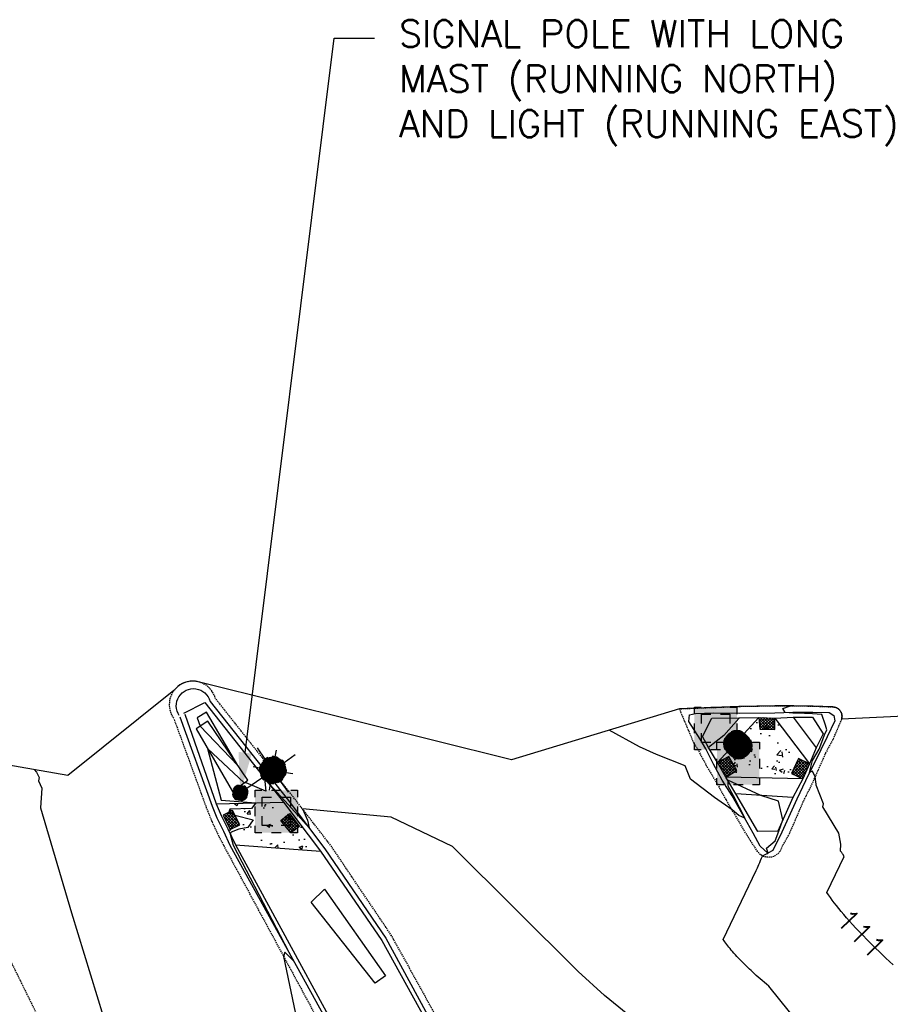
# Model space of a CAD drawing. Header units: feet. Extents: x 351431 to 355879, y 310968 to 329728.
# Tile 250 of 254: x 351834 to 351995, y 329502 to 329684. Entities that reach past the tile are written whole.
import ezdxf

# ---------------------------------------------------------------- set-up
doc = ezdxf.new("R2010")
doc.units = ezdxf.units.FT
doc.header["$MEASUREMENT"] = 0
doc.linetypes.add('D25', pattern=[0.375, 0.25, -0.125])
for name, color, linetype in [('EHYSC', 161, 'Continuous'), ('EHYSW-WARN', 161, 'Continuous'), ('ELIG', 41, 'Continuous'), ('ELTCN-EG1', 251, 'Continuous'), ('ELTNB-EG1', 55, 'Continuous'), ('ELYCB-BACK', 5, 'Continuous'), ('ELYCB-FL', 2, 'Continuous'), ('ELYCR', 2, 'Continuous'), ('ELYSC', 2, 'Continuous'), ('ELYSP', 1, 'D25'), ('ELYSW-WARN', 161, 'Continuous'), ('ESFIP', 2, 'Continuous'), ('ESFLJ', 5, 'Continuous'), ('ESFLP', 4, 'Continuous'), ('ESMask', 155, 'Continuous'), ('ETFIP', 7, 'Continuous'), ('ETTC', 252, 'Continuous')]:
    doc.layers.add(name, color=color, linetype=linetype)
doc.styles.add('ANNO-TOPO', font='simplex.shx')
doc.styles.add('L80', font='simplex', dxfattribs={"height": 4})

# ---------------------------------------------------------------- blocks, each defined once
blk = doc.blocks.new('ESUFJBOX2')
for points in [[(-0.0787, 0.0535), (-0.0787, 0.0787), (-0.0535, 0.0787)], [(-0.0178, 0.0787), (0.0178, 0.0787)], [(0.0535, 0.0787), (0.0787, 0.0787), (0.0787, 0.0535)], [(-0.0525, 0.0178), (-0.0525, 0.0525), (-0.0178, 0.0525)], [(0.0178, 0.0525), (0.0525, 0.0525), (0.0525, 0.0178)], [(-0.0787, -0.0178), (-0.0787, 0.0178)], [(0.0787, 0.0178), (0.0787, -0.0178)], [(-0.0525, -0.0525), (-0.0525, -0.0178)], [(0.0525, -0.0178), (0.0525, -0.0525), (0.0178, -0.0525)], [(-0.0787, -0.0787), (-0.0787, -0.0535)], [(-0.0178, -0.0525), (-0.0525, -0.0525)], [(0.0787, -0.0535), (0.0787, -0.0787), (0.0535, -0.0787)], [(-0.0535, -0.0787), (-0.0787, -0.0787)], [(0.0178, -0.0787), (-0.0178, -0.0787)]]:
    blk.add_lwpolyline(points)
at = {"layer": 'ESMask'}
blk.add_solid([(-0.0787, -0.0787), (-0.0787, 0.0787), (0.0787, -0.0787), (0.0787, 0.0787)], dxfattribs=at)
blk = doc.blocks.new('ESUFMALUM')
for p, q in [((0, -0.0295), (0, -0.0976)), ((-0.053, -0.0946), (-0.0354, -0.1123)), ((0.053, -0.0946), (0.0354, -0.1123)), ((-0.1, -0.1476), (-0.05, -0.1476)), ((0.05, -0.1476), (0.1, -0.1476)), ((-0.0354, -0.183), (-0.053, -0.2007)), ((0, -0.1976), (0, -0.2476)), ((0.0354, -0.183), (0.053, -0.2007))]:
    blk.add_line(p, q)
for centre, radius, start, end in [((0, 0), 0.0295, 153.6503, 206.3497), ((0, 0), 0.0295, 63.6503, 116.3497), ((0, 0), 0.0295, 333.6503, 26.3497), ((0, 0), 0.0295, 243.6503, 296.3497), ((0, -0.1476), 0.05, 121.7041, 148.2959), ((0, -0.1476), 0.05, 76.7041, 103.2959), ((0, -0.1476), 0.05, 31.7041, 58.2959), ((0, -0.1476), 0.05, 166.7041, 193.2959), ((0, -0.1476), 0.05, 346.7041, 13.2959), ((0, -0.1476), 0.05, 211.7041, 238.2959), ((0, -0.1476), 0.05, 301.7041, 328.2959), ((0, -0.1476), 0.05, 256.7041, 283.2959)]:
    blk.add_arc(centre, radius, start, end)
at = {"layer": 'ESMask'}
for points, const_width in [([(-0.0148, 0, 1), (0.0148, 0, 1)], 0.0295), ([(-0.025, -0.1476, 1), (0.025, -0.1476, 1)], 0.05)]:
    blk.add_lwpolyline(points, format="xyb", close=True, dxfattribs=dict(at, const_width=const_width))
blk = doc.blocks.new('ESUFSIG')
for start, end in [(65, 115), (155, 205), (335, 25), (245, 295)]:
    blk.add_arc((0, 0), 0.0492, start, end)
at = {"layer": 'ESMask', "const_width": 0.0492}
blk.add_lwpolyline([(-0.0246, 0, 1), (0.0246, 0, 1)], format="xyb", close=True, dxfattribs=at)
blk = doc.blocks.new('ESUFJBOX1')
for points in [[(-0.0787, 0.0535), (-0.0787, 0.0787), (-0.0535, 0.0787)], [(-0.0178, 0.0787), (0.0178, 0.0787)], [(0.0535, 0.0787), (0.0787, 0.0787), (0.0787, 0.0535)], [(-0.0787, -0.0178), (-0.0787, 0.0178)], [(0.0787, 0.0178), (0.0787, -0.0178)], [(-0.0787, -0.0787), (-0.0787, -0.0535)], [(0.0787, -0.0535), (0.0787, -0.0787), (0.0535, -0.0787)], [(-0.0535, -0.0787), (-0.0787, -0.0787)], [(0.0178, -0.0787), (-0.0178, -0.0787)]]:
    blk.add_lwpolyline(points)
at = {"layer": 'ESMask'}
blk.add_solid([(-0.0787, -0.0787), (-0.0787, 0.0787), (0.0787, -0.0787), (0.0787, 0.0787)], dxfattribs=at)

msp = doc.modelspace()

# ---------------------------------------------------------------- hatches: boundary and pattern name
at = {"layer": 'EHYSC'}
h = msp.add_hatch(dxfattribs=at)
h.set_pattern_fill('AR-CONC', color=256, style=0)
h.set_pattern_definition([(50, (0, 0), (7.172601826, -0.62752135), [0.75, -8.25]), (355, (0, 0), (-1.38751334, 7.52192134), [0.6, -6.6]), (100.4514, (0.598, -0.052), (5.78509382, 6.89439542), [0.6374019, -7.01142112]), (46.1842, (0, 2), (10.67241049, -1.65519014), [1.125, -12.375]), (96.6356, (0.889, 1.862), (9.34662706, 9.7411787), [0.95610288, -10.51713]), (351.1842, (0, 2), (9.34661945, 9.741186), [0.9, -9.9]), (21, (1, 1.5), (5.96907052, -4.02618891), [0.75, -8.25]), (326, (1, 1.5), (2.43315332, 7.25150045), [0.6, -6.6]), (71.4514, (1.4974, 1.1645), (8.40222629, 3.22530497), [0.6374019, -7.01142112]), (37.5, (0, 0), (0.121598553, 3.328938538), [0, -6.52, 0, -6.7, 0, -6.625]), (7.5, (0, 0), (2.630695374, 3.94411712), [0, -3.82, 0, -6.37, 0, -2.525]), (327.5, (-2.23, 0), (5.338224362, -0.225548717), [0, -2.5, 0, -7.8, 0, -10.35]), (317.5, (-3.23, 0), (5.831861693, 1.001049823), [0, -3.25, 0, -5.18, 0, -7.35])])
h.paths.add_polyline_path([(351973.79, 329554.89), (351970.82, 329555.05), (351963.18, 329546.69), (351964.74, 329544), (351978.98, 329543.68), (351980.23, 329546.41)])
h = msp.add_hatch(dxfattribs=at)
h.set_pattern_fill('AR-CONC', color=256, style=0)
h.set_pattern_definition([(50, (351870.287, 329530.295), (7.1726, -0.6275), [0.75, -8.25]), (355, (351870.287, 329530.295), (-1.3875, 7.522), [0.6, -6.6]), (100.45, (351870.885, 329530.243), (5.785, 6.8944), [0.6374, -7.0114]), (46.184, (351870.287, 329532.295), (10.6724, -1.6552), [1.125, -12.375]), (96.636, (351871.176, 329532.157), (9.3466, 9.741), [0.956, -10.517]), (351.184, (351870.287, 329532.295), (9.3466, 9.741), [0.9, -9.9]), (21, (351871.287, 329531.795), (5.969, -4.0262), [0.75, -8.25]), (326, (351871.287, 329531.795), (2.4332, 7.2515), [0.6, -6.6]), (71.45, (351871.7844, 329531.4595), (8.4022, 3.2253), [0.6374, -7.0114]), (37.5, (351870.287, 329530.295), (0.1216, 3.32894), [0, -6.52, 0, -6.7, 0, -6.625]), (7.5, (351870.287, 329530.295), (2.6307, 3.9441), [0, -3.82, 0, -6.37, 0, -2.525]), (327.5, (351868.057, 329530.295), (5.33822, -0.22555), [0, -2.5, 0, -7.8, 0, -10.35]), (317.5, (351867.057, 329530.295), (5.8319, 1.00105), [0, -3.25, 0, -5.18, 0, -7.35])])
h.paths.add_polyline_path([(351882.77, 329539.32), (351870.29, 329539.02), (351871.24, 329536.85), (351872.45, 329534.41), (351873.9, 329531.41), (351889.63, 329530.29)])
at = {"layer": 'EHYSW-WARN'}
h = msp.add_hatch(dxfattribs=at)
h.set_pattern_fill('ANSI37', color=256, scale=3, style=0)
h.paths.add_polyline_path([(351973.79, 329554.89), (351970.82, 329555.05), (351971.03, 329552.86), (351973.81, 329552.8)])
h.paths.add_polyline_path([(351965.32, 329547.78), (351963.18, 329546.69), (351964.74, 329544), (351966.75, 329545.18)])
h.paths.add_polyline_path([(351980.23, 329546.41), (351978.22, 329547.45), (351976.89, 329544.68), (351978.98, 329543.68)])
h = msp.add_hatch(dxfattribs=at)
h.set_pattern_fill('ANSI37', color=256, scale=3, style=0)
h.paths.add_polyline_path([(351873.35, 329537.82), (351871.58, 329536.91), (351872.91, 329534.28), (351874.69, 329535.16)])
h = msp.add_hatch(dxfattribs=at)
h.set_pattern_fill('ANSI37', color=256, scale=3, style=0)
h.paths.add_polyline_path([(351882.31, 329535.97), (351883.87, 329537.23), (351885.73, 329534.84), (351884.11, 329533.67)])

# ---------------------------------------------------------------- linework, layer by layer
at = {"layer": 'ELIG', "flags": 128}
for points in [[(351876.19, 329543.43), (351868.79, 329554.35), (351866.62, 329552.94), (351873.33, 329541.33)], [(351890.38, 329523.21), (351901.65, 329507.2), (351899.79, 329505.8), (351887.88, 329520.8)]]:
    msp.add_lwpolyline(points, close=True, dxfattribs=at)
at = {"layer": 'ELTCN-EG1', "flags": 128}
for points, elevation in [([(351866.78, 329554.96), (351867.32, 329553.4), (351874.34, 329546.16), (351868.49, 329556.03), (351866.78, 329554.96)], 113), ([(351953.54, 329494.36), (351942.27, 329503.52), (351937.4, 329507.97), (351914.07, 329531.11), (351902.75, 329536.55), (351886.3, 329538.09), (351887.2, 329536), (351887.52, 329534.61), (351885.42, 329536.92), (351883.05, 329539.57), (351880.83, 329541.99), (351879.25, 329543.78), (351879.48, 329541.38), (351875.87, 329542.9), (351875.5, 329542.92), (351868.71, 329549.31), (351871.24, 329539.74), (351877.63, 329539.2), (351876.86, 329538.19), (351872.84, 329538.02), (351872.64, 329537.46), (351873.79, 329536.94), (351877.15, 329536.05), (351876.18, 329534.68), (351874.51, 329534.33), (351873.08, 329533.77), (351872.93, 329533.41), (351873.44, 329531.38), (351884.59, 329510.04), (351883.05, 329511.59), (351882.79, 329510.78), (351889.06, 329480.69)], 113), ([(351836.58, 329545.39), (351837.01, 329544.9), (351837.52, 329543.88), (351837.37, 329543.28), (351837.98, 329541.92), (351837.74, 329538.28), (351843.51, 329518.82), (351851.71, 329492.05), (351848.64, 329483.37), (351849.17, 329476.62), (351845.55, 329482.3), (351835.1, 329493.34), (351845.16, 329471.61), (351850.7, 329458.55), (351858.86, 329439.75), (351860.45, 329436.28), (351860.17, 329433.4), (351871.36, 329405.34), (351857.42, 329415.71), (351849.22, 329420.72), (351835.3, 329436.08), (351835.24, 329436.04), (351815.43, 329426.16)], 112)]:
    msp.add_lwpolyline(points, dxfattribs=dict(at, elevation=elevation))
at = {"layer": 'ELTNB-EG1'}
msp.add_polyline3d([(352026.23, 329556.61, 109.02), (351986.18, 329554.72, 110.59), (351986.21, 329554.83, 110.59), (351986.23, 329554.93, 110.59), (351986.25, 329555.04, 110.59), (351986.25, 329555.15, 110.6), (351986.26, 329555.26, 110.6), (351986.25, 329555.37, 110.6), (351986.24, 329555.48, 110.6), (351986.22, 329555.58, 110.6), (351986.2, 329555.69, 110.6), (351986.16, 329555.8, 110.61), (351986.13, 329555.9, 110.61), (351986.08, 329556, 110.61), (351986.03, 329556.09, 110.61), (351985.97, 329556.19, 110.61), (351985.91, 329556.28, 110.61), (351985.85, 329556.36, 110.62), (351985.78, 329556.43, 110.63), (351985.7, 329556.51, 110.63), (351985.63, 329556.57, 110.64), (351985.55, 329556.64, 110.64), (351985.46, 329556.69, 110.65), (351985.37, 329556.75, 110.65), (351985.28, 329556.79, 110.66), (351985.19, 329556.84, 110.66), (351985.09, 329556.87, 110.67), (351984.99, 329556.9, 110.67), (351984.89, 329556.93, 110.68), (351984.79, 329556.95, 110.68), (351984.69, 329556.96, 110.69), (351984.59, 329556.97, 110.69), (351980.92, 329557.14, 110.84), (351977.32, 329557.17, 110.99), (351973.79, 329557.2, 111.06), (351967.17, 329557.08, 111.22), (351962.39, 329556.88, 111.32), (351959, 329556.75, 111.47), (351956.15, 329556.64, 111.55), (351925.04, 329547.19, 112.62), (351867.49, 329561.48, 112.59), (351867, 329561.63, 112.58), (351866.5, 329561.72, 112.57), (351865.99, 329561.75, 112.57), (351865.49, 329561.73, 112.56), (351864.98, 329561.64, 112.55), (351864.49, 329561.5, 112.55), (351864.03, 329561.3, 112.54), (351863.59, 329561.05, 112.54), (351863.18, 329560.75, 112.54), (351862.82, 329560.4, 112.54), (351862.49, 329560.02, 112.54), (351842.8, 329544.31, 112.21), (351798.61, 329552.01, 110.72)], dxfattribs=at)
at = {"layer": 'ELYCB-BACK', "flags": 128}
for points in [[(351864.32, 329555.84), (351868.18, 329557.79), (351882.77, 329539.32), (351889.63, 329530.29), (351901.03, 329513.71), (351914.69, 329488.91), (351940.31, 329442.37), (351965.51, 329396.39), (351991.25, 329349.52), (352017.89, 329301.08), (352043.63, 329254.35), (352073.16, 329200.7), (352098.87, 329154.06), (352132.54, 329101.52), (352159.55, 329059.14), (352186.74, 329016.72), (352213.61, 328974.83), (352219.43, 328965.72), (352220.96, 328963.24)], [(351864.48, 329555.65), (351870.29, 329539.02), (351871.24, 329536.85), (351872.45, 329534.41), (351873.9, 329531.41), (351900.64, 329482.27), (351926.48, 329435.3), (351929.61, 329429.6), (351932.6, 329425.02), (351934.26, 329423.42)]]:
    msp.add_lwpolyline(points, dxfattribs=at)
msp.add_lwpolyline([(351967.16, 329554.93), (351970.82, 329555.05), (351973.79, 329554.89), (351977.2, 329555.1), (351980.77, 329555.08), (351982.78, 329552.01), (351981.48, 329549.43), (351980.23, 329546.41), (351978.98, 329543.68), (351977.16, 329540.23), (351974.35, 329533.99), (351970.69, 329533.88), (351966.6, 329540.86), (351964.74, 329544), (351963.18, 329546.69), (351961.52, 329549.46), (351960.4, 329551.51), (351962.13, 329554.92)], close=True, dxfattribs=at)
at = {"layer": 'ELYCB-FL', "flags": 128}
msp.add_lwpolyline([(351863.48, 329555.38, -1.186483), (351869.17, 329558.01), (351883.48, 329539.96), (351890.46, 329530.71), (351901.75, 329514.16), (351915.24, 329489.26), (351940.86, 329442.65), (351966.14, 329396.76), (351991.83, 329349.78), (352018.57, 329301.4), (352044.24, 329254.71), (352073.81, 329201.01), (352099.59, 329154.46), (352133.15, 329101.98), (352160.27, 329059.56), (352187.42, 329017.29), (352214.19, 328975.28), (352221.64, 328963.66)], format="xyb", dxfattribs=at)
msp.add_lwpolyline([(351967.31, 329555.85), (351973.84, 329555.9), (351977.14, 329556), (351980.85, 329555.99), (351983.87, 329555.96), (351984.76, 329555.37), (351984.95, 329554.42), (351983.54, 329551.47), (351982.34, 329549.01), (351979.51, 329543.3), (351977.88, 329539.9), (351975.14, 329533.77), (351973.45, 329530.42), (351972.53, 329529.91), (351971.12, 329531.22), (351969.82, 329533.57), (351965.91, 329540.52), (351964.07, 329543.43), (351962.44, 329546.38), (351961.02, 329549.22), (351960, 329550.98), (351957.9, 329554.28), (351958.01, 329555.52), (351959.09, 329555.79), (351962.41, 329555.86)], close=True, dxfattribs=at)
msp.add_lwpolyline([(351863.57, 329555.15), (351869.55, 329538.61), (351870.46, 329536.45), (351871.66, 329534), (351872.81, 329531.35), (351900.09, 329481.99), (351926, 329435.07), (351929.22, 329429.2), (351932.28, 329424.75), (351933.97, 329423.12)], dxfattribs=at)
at = {"layer": 'ELYCR', "flags": 128}
for points in [[(351967.16, 329554.93), (351967.12, 329554.86), (351964.35, 329551.67), (351961.52, 329549.46)], [(351970.82, 329555.05), (351963.18, 329546.69)], [(351973.79, 329554.89), (351980.23, 329546.41)], [(351977.2, 329555.1), (351981.48, 329549.43)], [(351978.98, 329543.68), (351964.74, 329544)], [(351977.16, 329540.23), (351966.6, 329540.86)]]:
    msp.add_lwpolyline(points, dxfattribs=at)
at = {"layer": 'ELYSC', "flags": 128}
for points in [[(351870.29, 329539.02), (351882.77, 329539.32)], [(351873.9, 329531.41), (351889.63, 329530.29)]]:
    msp.add_lwpolyline(points, dxfattribs=at)
at = {"layer": 'ELYSP', "flags": 128}
for points in [[(351862.52, 329554.66), (351868.48, 329538.31), (351869.42, 329535.95), (351870.63, 329533.34), (351871.84, 329531.02), (351898.68, 329481.43), (351924.63, 329434.28), (351928.34, 329428.36), (351931.88, 329424.34), (351933, 329422.54), (351952.19, 329389.41), (351978.48, 329342.28), (352004.81, 329294.75), (352030.84, 329247.33), (352060.63, 329194.08), (352086.79, 329146.62), (352116.65, 329092.67), (352140.95, 329048.32), (352164.81, 329004.89), (352188.15, 328962.14), (352212.85, 328916.49), (352228.2, 328887.95), (352236.33, 328872.41), (352258.49, 328829.36), (352280.54, 328783.38), (352290.03, 328762.79), (352309.71, 328719.23), (352329.72, 328673.69), (352349.1, 328626.81), (352367.07, 328581.15), (352373.57, 328564.01), (352390.32, 328517.88), (352406.22, 328471.17), (352421.7, 328424.27), (352436.86, 328376.11), (352450.25, 328329.8), (352462.61, 328281.12), (352475.09, 328231.87), (352486.25, 328185.11), (352496.74, 328135.09), (352505.62, 328086.27), (352514.54, 328033.94), (352521.76, 327989.77), (352531.3, 327933.73), (352538.7, 327889.39), (352547.72, 327833.41), (352554.93, 327789.91), (352563.81, 327734.73), (352571.11, 327689.55), (352579.84, 327635.26), (352587.38, 327589.57), (352596.28, 327533.25), (352603.29, 327489.34), (352612.56, 327432.99), (352619.66, 327389.61), (352628.79, 327333.57), (352636.36, 327289.78), (352645.14, 327234.58), (352652.62, 327189.46), (352661.63, 327134.08), (352668.69, 327089.35), (352675.89, 327044.48), (352682.73, 327000.59), (352686.56, 326976.32), (352694.26, 326927.21), (352698.66, 326895.64), (352706.97, 326847.16), (352714.25, 326799.55), (352722.48, 326747.2), (352729.75, 326701.34), (352737.97, 326649.53), (352746.56, 326595.61), (352754.07, 326548.63), (352762.09, 326498.76), (352770.28, 326448.66), (352778.28, 326399.02), (352786.42, 326348.21), (352794.41, 326298.89), (352802.47, 326248.63), (352810.51, 326199.31), (352818.65, 326148.92), (352826.64, 326099.4), (352835.05, 326048.43), (352843, 325999.3), (352851.33, 325946.41), (352858.97, 325899.03), (352867.02, 325848.86), (352874.94, 325799.46), (352883.36, 325747.23), (352891.16, 325699.21), (352899.48, 325647.1), (352907.27, 325599.21), (352915.42, 325548.05), (352923.22, 325499.12), (352931.65, 325447.72), (352940.42, 325398.62), (352949.15, 325347.91), (352957.47, 325299.11), (352966.11, 325246.23), (352973.26, 325199.22), (352981.71, 325147.47), (352989.51, 325099.49), (352994.9, 325068.59), (353000.4, 325032.81), (353006.91, 324993.6), (353012.12, 324957.22), (353021.58, 324898.88), (353029.63, 324849.76), (353037.69, 324799.9), (353045.8, 324751.02), (353054.11, 324701.43), (353062.02, 324652.29), (353070.04, 324602.96), (353077.96, 324553.87), (353085.91, 324505.09), (353094.14, 324454.84), (353102.2, 324406.14), (353110.06, 324356.36), (353118.02, 324307.22), (353125.92, 324257.7), (353133.91, 324207.71), (353141.65, 324159.13), (353149.64, 324109.53), (353157.86, 324060.15), (353165.85, 324010.86), (353173.75, 323961.19), (353181.54, 323912.02), (353189.31, 323862.86), (353197.18, 323812.79), (353205.17, 323763.84), (353213.16, 323713.91), (353220.85, 323664.89), (353228.93, 323615.88), (353236.82, 323566.31), (353244.93, 323517.07), (353252.73, 323467.46), (353260.77, 323417.72), (353268.41, 323368.86), (353276.49, 323319.6), (353284.34, 323270.41), (353292.33, 323221.36), (353299.99, 323171.68), (353307.93, 323122.47), (353316.1, 323072.76), (353323.86, 323023.29), (353332.53, 322971.2), (353340.22, 322922.22), (353347.13, 322874.57), (353353.74, 322823.54), (353359.62, 322773.77), (353365.17, 322724.35), (353370.3, 322674.05), (353375.32, 322625.03), (353379.87, 322575.18), (353384.18, 322525.33), (353387.85, 322475.76), (353391.39, 322426.12), (353394.47, 322376.08), (353397.29, 322326.88), (353399.17, 322276.61), (353401.08, 322227.34), (353402.1, 322175.29), (353403.06, 322127.63), (353403.66, 322075.2), (353403.64, 322026.39), (353403.67, 321975.84), (353403.97, 321926.36), (353403.89, 321875.83), (353404, 321870.12), (353405.85, 321868.24), (353409.01, 321827.04), (353412.79, 321812.81), (353417.65, 321807.44), (353422.66, 321811.83), (353426.67, 321827.75), (353429.86, 321842.46), (353429.64, 321876.49), (353429.54, 321926.15), (353429.75, 321976.4), (353429.79, 322027.56), (353429.97, 322076.64), (353429.72, 322128.27), (353429.25, 322177.1), (353428.85, 322227.79), (353428.22, 322277.97), (353427.15, 322328.04), (353425.56, 322378.43), (353423.62, 322427.85), (353421.45, 322478.53), (353418.44, 322525.97), (353414.47, 322578.5), (353410.55, 322629.29), (353406.58, 322678.66), (353401.12, 322728.54), (353395.2, 322777.93), (353389.23, 322827.82), (353382.69, 322878.03), (353375.18, 322928.17), (353367.76, 322976.62), (353359.81, 323029.14), (353352.32, 323077.72), (353344.64, 323128.12), (353336.86, 323177.53), (353329.17, 323226.11), (353321.25, 323275.45), (353313.08, 323325.09), (353304.98, 323374.58), (353296.9, 323424.28), (353289.12, 323472.69), (353281.01, 323522.56), (353272.96, 323571.98), (353264.82, 323621.91), (353256.83, 323670.94), (353248.87, 323720.32), (353240.85, 323769.6), (353233.06, 323818.82), (353224.88, 323868.78), (353216.97, 323917.79), (353209, 323967.62), (353201.01, 324016.34), (353192.87, 324065.93), (353184.88, 324115.09), (353176.89, 324164.41), (353168.84, 324213.83), (353160.97, 324263.08), (353152.94, 324312.58), (353144.91, 324361.58), (353136.98, 324411.25), (353129.01, 324459.9), (353120.97, 324509.72), (353111.8, 324559.29), (353103.71, 324608.2), (353096.64, 324657.7), (353088.4, 324707.05), (353080.52, 324756.9), (353072.54, 324806.18), (353064.63, 324854.91), (353056.29, 324905.17), (353046.88, 324963), (353040.5, 325001.65), (353034.51, 325038.43), (353032.08, 325056.91), (353025.4, 325088.03), (353026.74, 325090.76), (353025.08, 325099.84), (353017.26, 325149.09), (353009.07, 325199.67), (353001.18, 325249.31), (352992.9, 325300.49), (352985.13, 325349.2), (352977.11, 325399.98), (352969.08, 325449.2), (352960.89, 325500.26), (352953.27, 325549.21), (352944.97, 325600.34), (352937.08, 325649), (352928.75, 325700.88), (352920.89, 325749.35), (352912.73, 325800.14), (352904.9, 325849.4), (352896.71, 325900.39), (352888.84, 325949.1), (352880.4, 326000.29), (352872.64, 326049.08), (352864.39, 326099.28), (352856.34, 326149.02), (352848.26, 326199.2), (352840.19, 326249.08), (352832.22, 326298.89), (352824.01, 326349.18), (352815.93, 326399.61), (352807.57, 326449.38), (352799.67, 326499.18), (352791.56, 326549.6), (352782.84, 326599.22), (352774.42, 326655.56), (352766.72, 326704.51), (352759.08, 326752.71), (352751.12, 326803.37), (352743.48, 326851.72), (352736.98, 326891.46), (352731.78, 326926.57), (352723.7, 326979.14), (352719.25, 327005.2), (352712.08, 327050.01), (352704.85, 327094.46), (352697.35, 327139.97), (352688.23, 327195.49), (352680.89, 327240.25), (352672.13, 327294.7), (352664.68, 327340.33), (352655.67, 327395.92), (352648.53, 327439.83), (352639.52, 327495.27), (352632.47, 327539.74), (352623.57, 327595.47), (352616.32, 327639.82), (352607.25, 327696.56), (352600.2, 327740.15), (352591.08, 327795.89), (352583.74, 327839.91), (352574.34, 327896.71), (352567.07, 327939.86), (352557.56, 327996.32), (352550.22, 328040.19), (352541.44, 328091.31), (352531.4, 328143.34), (352531.45, 328143.34), (352520.62, 328192.63), (352509.03, 328240.63), (352496.55, 328290.59), (352483.55, 328339.04), (352470.58, 328386.05), (352455.86, 328435.02), (352438.97, 328481.36), (352424.2, 328530.36), (352407.62, 328575.42), (352400.09, 328594.71), (352382.61, 328639.43), (352363.23, 328687.59), (352344.26, 328731.71), (352323.27, 328778.58), (352313.92, 328797.66), (352289.67, 328845.52), (352266.59, 328888.4), (352258.52, 328902.89), (352241.23, 328932.66), (352222.63, 328964.17), (352215.23, 328975.86), (352188.32, 329018), (352161.34, 329060.22), (352134.23, 329102.69), (352100.69, 329155.16), (352074.93, 329201.67), (352045.48, 329255.23), (352019.65, 329301.99), (351992.93, 329350.38), (351967.17, 329397.28), (351942.01, 329443.17), (351916.49, 329489.9), (351902.82, 329514.6), (351891.6, 329531.22), (351884.34, 329540.62), (351870.15, 329558.58, 1.1946), (351862.45, 329554.85)], [(351665.39, 329554.11), (351710.97, 329554.06), (351774.35, 329554.01), (351784.94, 329554.11, -0.069602), (351795.28, 329552.91), (351798.61, 329552.01), (351806.92, 329547.97), (351814.14, 329541.96), (351816.68, 329539.37), (351820.27, 329533.17), (351825.45, 329523.63), (351845.07, 329483.83), (351856.85, 329463.1), (351881, 329419.39), (351904.83, 329375.38), (351929.22, 329331.66), (351953.47, 329288.23), (351976.81, 329244.1), (352001.75, 329200.36), (352025.68, 329156.43), (352049.53, 329112.94), (352074.01, 329068.37), (352097.6, 329024.87), (352121.79, 328980.83), (352145.25, 328936.83), (352168.79, 328893.17), (352192.16, 328848.72), (352215.23, 328804.19), (352236.95, 328759.14), (352243.67, 328744.72), (352264.13, 328698.9), (352284.23, 328653), (352303.38, 328606.96), (352321.88, 328560.11), (352325.47, 328550.41), (352342.92, 328503.08), (352359.32, 328456.12), (352374.79, 328408.59), (352389.74, 328360.24), (352401.77, 328318.97), (352414.54, 328270.33), (352426.38, 328221.68), (352437.43, 328173.02), (352447.64, 328123.96), (352457.18, 328074.89), (352465.1, 328029.71), (352470.96, 327980.1), (352474.57, 327930.02), (352478.49, 327879.75), (352483.06, 327829.57), (352487.65, 327780.01), (352491.75, 327730.01), (352494.88, 327680.08), (352496.92, 327629.45), (352497.79, 327577.66), (352496.37, 327529.11), (352493.14, 327478.72), (352488.55, 327429.28), (352483.09, 327380.91), (352476.61, 327329.92), (352469.94, 327280.11), (352463.25, 327230.3), (352456.41, 327181.21), (352449.82, 327131.13), (352443.29, 327080.8), (352437, 327030.56), (352436.03, 327016.28)]]:
    msp.add_lwpolyline(points, format="xyb", dxfattribs=at)
msp.add_lwpolyline([(351967.17, 329557.08), (351973.79, 329557.2), (351977.32, 329557.17), (351980.92, 329557.14), (351984.59, 329556.97, -0.495782), (351986.18, 329554.72), (351984.56, 329550.94), (351983.23, 329548.47), (351980.69, 329542.72), (351979.03, 329539.41), (351976.38, 329533.27), (351975.08, 329531.07, -0.694224), (351970.5, 329530.4), (351968.8, 329532.99), (351964.78, 329539.81), (351962.99, 329543.09), (351961.25, 329545.94), (351959.91, 329548.48), (351958.7, 329550.57), (351956.15, 329556.64), (351959, 329556.75), (351962.39, 329556.88)], format="xyb", close=True, dxfattribs=at)
at = {"layer": 'ELYSW-WARN', "flags": 128}
for points in [[(351970.82, 329555.05), (351971.03, 329552.86), (351973.81, 329552.8), (351973.79, 329554.89)], [(351964.74, 329544), (351966.75, 329545.18), (351965.32, 329547.78), (351963.18, 329546.69)], [(351980.23, 329546.41), (351978.22, 329547.45), (351976.89, 329544.68), (351978.98, 329543.68)]]:
    msp.add_lwpolyline(points, dxfattribs=at)
for points in [[(351873.35, 329537.82), (351871.58, 329536.91), (351872.91, 329534.28), (351874.69, 329535.16)], [(351882.31, 329535.97), (351883.87, 329537.23), (351885.73, 329534.84), (351884.11, 329533.67)]]:
    msp.add_lwpolyline(points, close=True, dxfattribs=at)
at = {"layer": 'ETFIP', "linetype": 'ByBlock', "lineweight": -2}
msp.add_line((351892.16, 329680.83), (351899.66, 329680.83), dxfattribs=at)
msp.add_lwpolyline([(351875.69, 329548.5), (351892.16, 329680.83)], dxfattribs=at)
at = {"layer": 'ETFIP'}
msp.add_solid([(351876.93, 329548.35), (351874.77, 329541.06), (351874.45, 329548.66)], dxfattribs=at)

# ---------------------------------------------------------------- block references
at = {"layer": 'ESFIP', "xscale": 50, "yscale": 50, "zscale": 50}
for p in [(351966.77, 329550.16), (351967.13, 329549.8)]:
    msp.add_blockref('ESUFSIG', p, dxfattribs=at)
at = {"layer": 'ESFLJ', "xscale": 50, "yscale": 50, "zscale": 50}
for name, p in [('ESUFJBOX2', (351962.85, 329552.99)), ('ESUFJBOX1', (351967.03, 329546.49)), ('ESUFJBOX2', (351881.45, 329537.62))]:
    msp.add_blockref(name, p, dxfattribs=at)
at = {"layer": 'ESFLP', "xscale": 49.99999999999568, "yscale": 49.99999999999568, "zscale": 49.99999999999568, "rotation": 124.8722054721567}
msp.add_blockref('ESUFMALUM', (351874.77, 329541.06), dxfattribs=at)

# ---------------------------------------------------------------- texts
at = {"layer": 'ETFIP', "insert": (351904.16, 329684.16), "char_height": 5, "attachment_point": 1, "style": 'ANNO-TOPO'}
msp.add_mtext('SIGNAL POLE WITH LONG \\PMAST (RUNNING NORTH)\\PAND LIGHT (RUNNING EAST)', dxfattribs=at)

# ---------------------------------------------------------------- next in the draw order: texts
at = {"layer": 'ETTC', "insert": (351989.82, 329514.99, 111), "char_height": 4, "attachment_point": 5, "rotation": 314.2165, "style": 'L80', "bg_fill": 3, "box_fill_scale": 1.2, "bg_fill_color": 256, "bg_fill_transparency": 3938447}
msp.add_mtext('{111}', dxfattribs=at)

# ---------------------------------------------------------------- next in the draw order: linework, layer by layer
at = {"layer": 'ELTCN-EG1', "flags": 128}
for points, elevation in [([(351995.76, 329509.21), (351995.06, 329509.84), (351994.39, 329510.47), (351993.75, 329511.08), (351993.13, 329511.67), (351992.54, 329512.25), (351991.97, 329512.82), (351991.42, 329513.37), (351990.89, 329513.91), (351990.17, 329514.64), (351989.49, 329515.34), (351988.84, 329516.02), (351988.23, 329516.67), (351987.66, 329517.31), (351987.11, 329517.92), (351986.6, 329518.52), (351986.12, 329519.1), (351985.66, 329519.65), (351985.24, 329520.19), (351984.83, 329520.72), (351984.46, 329521.22), (351984.1, 329521.71), (351983.77, 329522.18), (351983.46, 329522.64), (351986.63, 329529.28), (351986.62, 329529.3), (351986.61, 329529.33), (351986.59, 329529.36), (351986.57, 329529.41), (351986.55, 329529.45), (351986.52, 329529.51), (351986.49, 329529.57), (351986.45, 329529.64), (351986.41, 329529.71), (351986.36, 329529.79), (351986.3, 329529.88), (351986.24, 329529.97), (351986.17, 329530.07), (351986.09, 329530.17), (351986, 329530.27), (351986.06, 329531.54), (351985.65, 329533.61), (351982.71, 329538.5), (351982.82, 329539.05), (351981.5, 329542.51), (351981.48, 329542.68), (351981.27, 329544.03), (351980.82, 329545.11), (351980.26, 329544.81), (351980.77, 329547.07), (351982.01, 329549.18), (351982.53, 329550.47), (351983.04, 329551.83), (351983.43, 329552.74), (351983.22, 329553.59), (351982.5, 329555.57), (351980.82, 329555.68), (351977.83, 329555.82), (351977.15, 329555.83), (351975.75, 329555.96), (351975.27, 329556.67), (351976.74, 329557.18)], 111), ([(351987.54, 329486.85), (351972.73, 329505.25), (351972.3, 329505.61), (351971.89, 329505.95), (351971.49, 329506.29), (351971.11, 329506.62), (351970.74, 329506.94), (351970.38, 329507.26), (351970.04, 329507.56), (351969.72, 329507.86), (351969.4, 329508.16), (351969.1, 329508.44), (351968.81, 329508.72), (351968.53, 329509), (351968.26, 329509.26), (351968, 329509.53), (351967.75, 329509.78), (351967.41, 329510.12), (351967.09, 329510.45), (351966.79, 329510.77), (351966.5, 329511.08), (351966.23, 329511.38), (351965.97, 329511.67), (351965.73, 329511.95), (351965.51, 329512.22), (351965.29, 329512.48), (351965.09, 329512.74), (351964.9, 329512.98), (351964.72, 329513.22), (351964.56, 329513.45), (351964.4, 329513.67), (351964.25, 329513.89), (351970.35, 329526.67), (351970.48, 329526.92), (351970.61, 329527.2), (351970.75, 329527.49), (351970.88, 329527.81), (351971.03, 329528.16), (351971.18, 329528.54), (351971.34, 329528.94), (351971.52, 329529.37), (351971.53, 329529.4), (351971.75, 329529.5), (351972.39, 329529.81), (351972.47, 329529.85), (351972.5, 329529.86), (351972.52, 329529.87), (351972.53, 329529.88), (351972.53, 329529.88), (351972.54, 329529.89), (351972.54, 329529.89), (351972.55, 329529.9), (351972.55, 329529.92), (351972.24, 329530.83), (351973.89, 329532.18), (351974.55, 329533.94), (351975.29, 329536.08), (351974.49, 329539.55), (351971.21, 329540.59), (351965.09, 329543.42), (351965.12, 329542.36), (351966.07, 329540.6), (351968.25, 329536.35), (351967.13, 329536.9), (351965.89, 329537.93), (351962.66, 329540.2), (351958.18, 329543.61), (351957.2, 329546.08), (351951.86, 329548.18), (351948.73, 329549.57), (351943.12, 329552.68)], 112)]:
    msp.add_lwpolyline(points, dxfattribs=dict(at, elevation=elevation))

doc.saveas('drawing.dxf')
